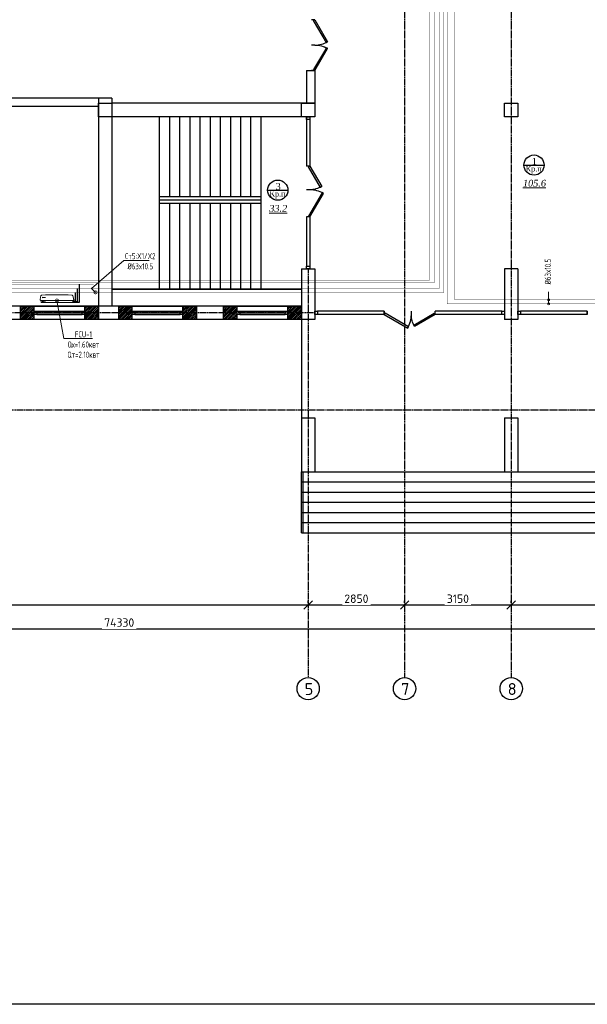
# Model space of a CAD drawing. Header units: inches. Extents: x 8001 to 766003, y -84601 to 563258.
# Tile 83 of 188: x 233354 to 250130, y 406873 to 435988. Entities that reach past the tile are written whole.
import ezdxf
from ezdxf import colors
from ezdxf.entities.mleader import LeaderData, LeaderLine
from ezdxf.math import Vec2, Vec3

# ---------------------------------------------------------------- set-up
doc = ezdxf.new("R2010")
doc.units = ezdxf.units.IN
doc.header["$MEASUREMENT"] = 0
for name, pattern in [('CONTINOUS', [0]), ('Dashed', [19.05, 12.7, -6.35]), ('HIDDEN', [9.525, 6.35, -3.175])]:
    doc.linetypes.add(name, pattern=pattern)
for name, color, linetype, lineweight in [('-N1-B1-', 5, 'Continuous', 50), ('.', 7, 'Continuous', 15), ('0_Ном._пера__5', 5, 'Continuous', 30), ('SGM-M-100-WW-DRAIN-FLOOR', 3, 'HIDDEN', 30), ('SGM-M-400-TEXT', 140, 'CONTINOUS', 20), ('SGM-M-500-11-HI-TEXT', 11, 'CONTINOUS', 20), ('SGM-M-700-5-HVAC-WS-CWS-FCU', 32, 'CONTINOUS', 30), ('SGM-M-700-6-HVAC-WS-CWR-FCU', 141, 'HIDDEN', 30), ('sloy', 8, 'Continuous', 0), ('ФАНКОЙЛЫ', 250, 'Continuous', 25)]:
    doc.layers.add(name, color=color, linetype=linetype, lineweight=lineweight)
doc.layers.add('PDF_Text', color=7, linetype='Continuous', true_color=0x002eb8)
doc.layers.add('РАЗРЕЗ', color=7, linetype='Continuous')
doc.styles.add('ISOCPEUR_1.00', font='isocpeui.ttf')
doc.styles.add('PDF ISOCPEUR', font='isocpeur.ttf')
doc.styles.add('SGM_MKN', font='romans.shx', dxfattribs={"width": 0.65, "height": 100})
doc.styles.add('Text style', font='isocpeur.ttf', dxfattribs={"height": 250})
doc.styles.add('TIEMS', font='times.ttf')
doc.dimstyles.new('Dim Style', dxfattribs={"dimtxt": 250, "dimasz": 250, "dimexe": 125, "dimexo": 62.5, "dimgap": 62.5, "dimtad": 1, "dimdec": 0, "dimtxsty": 'Text style', "dimblk": 'OBLIQUE', "dimcen": 250, "dimclrd": 256, "dimclre": 256, "dimclrt": 256, "dimadec": 0, "dimazin": 0, "dimtfac": 1, "dimtdec": 0, "dimtmove": 0, "dimatfit": 3, "dimldrblk": 'OBLIQUE', "dimfxl": 1, "dimlwd": -1, "dimlwe": -1, "dimarcsym": 0})

# ---------------------------------------------------------------- blocks, each defined once
blk = doc.blocks.new('_Oblique')
at = {"color": 0, "linetype": 'ByBlock', "lineweight": -2}
blk.add_line((-0.5, -0.5), (0.5, 0.5), dxfattribs=at)
blk = doc.blocks.new('*D224')
at = {"transparency": 16777216}
for p, q in [((225148, 177079), (225148, 177142)), ((231148, 177079), (231148, 177142)), ((231148, 177017), (225148, 177017))]:
    blk.add_line(p, q, dxfattribs=at)
at = {"layer": 'Defpoints', "color": 0, "transparency": 16777216}
for p in [(225148, 177017), (225148, 177017), (231148, 177017)]:
    blk.add_point(p, dxfattribs=at)
at = {"transparency": 16777216, "xscale": 250, "yscale": 250, "zscale": 250, "rotation": 180}
blk.add_blockref('_Oblique', (225148, 177017), dxfattribs=at)
at = {"transparency": 16777216, "xscale": 250, "yscale": 250, "zscale": 250}
blk.add_blockref('_Oblique', (231148, 177017), dxfattribs=at)
at = {"transparency": 16777216, "insert": (228148, 177204), "char_height": 250, "attachment_point": 5, "style": 'Text style', "bg_fill": 3, "box_fill_scale": 1.25, "bg_fill_color": 256, "bg_fill_true_color": 13158600, "bg_fill_transparency": 0}
blk.add_mtext('6000', dxfattribs=at)
blk = doc.blocks.new('*D225')
at = {"transparency": 16777216}
for p, q in [((221998, 177079), (221998, 177142)), ((225148, 177079), (225148, 177142)), ((225148, 177017), (221998, 177017))]:
    blk.add_line(p, q, dxfattribs=at)
at = {"layer": 'Defpoints', "color": 0, "transparency": 16777216}
for p in [(221998, 177017), (221998, 177017), (225148, 177017)]:
    blk.add_point(p, dxfattribs=at)
at = {"transparency": 16777216, "xscale": 250, "yscale": 250, "zscale": 250, "rotation": 180}
blk.add_blockref('_Oblique', (221998, 177017), dxfattribs=at)
at = {"transparency": 16777216, "xscale": 250, "yscale": 250, "zscale": 250}
blk.add_blockref('_Oblique', (225148, 177017), dxfattribs=at)
at = {"transparency": 16777216, "insert": (223573, 177204), "char_height": 250, "attachment_point": 5, "style": 'Text style', "bg_fill": 3, "box_fill_scale": 1.25, "bg_fill_color": 256, "bg_fill_true_color": 13158600, "bg_fill_transparency": 0}
blk.add_mtext('3150', dxfattribs=at)
blk = doc.blocks.new('*D226')
at = {"transparency": 16777216}
for p, q in [((219148, 177079), (219148, 177142)), ((221998, 177079), (221998, 177142)), ((221998, 177017), (219148, 177017))]:
    blk.add_line(p, q, dxfattribs=at)
at = {"layer": 'Defpoints', "color": 0, "transparency": 16777216}
for p in [(219148, 177017), (219148, 177017), (221998, 177017)]:
    blk.add_point(p, dxfattribs=at)
at = {"transparency": 16777216, "xscale": 250, "yscale": 250, "zscale": 250, "rotation": 180}
blk.add_blockref('_Oblique', (219148, 177017), dxfattribs=at)
at = {"transparency": 16777216, "xscale": 250, "yscale": 250, "zscale": 250}
blk.add_blockref('_Oblique', (221998, 177017), dxfattribs=at)
at = {"transparency": 16777216, "insert": (220573, 177204), "char_height": 250, "attachment_point": 5, "style": 'Text style', "bg_fill": 3, "box_fill_scale": 1.25, "bg_fill_color": 256, "bg_fill_true_color": 13158600, "bg_fill_transparency": 0}
blk.add_mtext('2850', dxfattribs=at)
blk = doc.blocks.new('*D227')
at = {"transparency": 16777216}
for p, q in [((197618, 177079), (197618, 177142)), ((219148, 177079), (219148, 177142)), ((219148, 177017), (197618, 177017))]:
    blk.add_line(p, q, dxfattribs=at)
at = {"layer": 'Defpoints', "color": 0, "transparency": 16777216}
for p in [(197618, 177017), (197618, 177017), (219148, 177017)]:
    blk.add_point(p, dxfattribs=at)
at = {"transparency": 16777216, "xscale": 250, "yscale": 250, "zscale": 250, "rotation": 180}
blk.add_blockref('_Oblique', (197618, 177017), dxfattribs=at)
at = {"transparency": 16777216, "xscale": 250, "yscale": 250, "zscale": 250}
blk.add_blockref('_Oblique', (219148, 177017), dxfattribs=at)
at = {"transparency": 16777216, "insert": (208383, 177204), "char_height": 250, "attachment_point": 5, "style": 'Text style', "bg_fill": 3, "box_fill_scale": 1.25, "bg_fill_color": 256, "bg_fill_true_color": 13158600, "bg_fill_transparency": 0}
blk.add_mtext('21530', dxfattribs=at)
blk = doc.blocks.new('*D230')
at = {"transparency": 16777216}
for p, q in [((250528, 176374), (250528, 176436)), ((176598, 176387), (176598, 176186)), ((176598, 176311), (250528, 176311))]:
    blk.add_line(p, q, dxfattribs=at)
at = {"layer": 'Defpoints', "color": 0, "transparency": 16777216}
for p in [(176598, 176450), (250528, 176311), (250528, 176311)]:
    blk.add_point(p, dxfattribs=at)
at = {"transparency": 16777216, "xscale": 250, "yscale": 250, "zscale": 250, "rotation": 180}
blk.add_blockref('_Oblique', (176598, 176311), dxfattribs=at)
at = {"transparency": 16777216, "xscale": 250, "yscale": 250, "zscale": 250}
blk.add_blockref('_Oblique', (250528, 176311), dxfattribs=at)
at = {"transparency": 16777216, "insert": (213563, 176499), "char_height": 250, "attachment_point": 5, "style": 'Text style', "bg_fill": 3, "box_fill_scale": 1.25, "bg_fill_color": 256, "bg_fill_true_color": 13158600, "bg_fill_transparency": 0}
blk.add_mtext('74330', dxfattribs=at)
blk = doc.blocks.new('wrw')
at = {"layer": '.'}
h = blk.add_hatch(dxfattribs=at)
h.set_pattern_fill('JIS_LC_8', color=32, scale=5)
h.set_pattern_definition([(45, (0, 0), (-27.57716447, 27.57716447), []), (45, (2, 0), (-27.57716447, 27.57716447), [])])
h.paths.add_polyline_path([(-1675824, -1869871), (-1676224, -1869871), (-1676224, -1870071), (-1675824, -1870071), (-1675824, -1870021)])
h.paths.add_polyline_path([(-1675824, -1870071), (-1676224, -1870071), (-1676224, -1870271), (-1675824, -1870271)])
h.paths.add_polyline_path([(-1673924, -1870071), (-1674324, -1870071), (-1674324, -1870121), (-1674324, -1870271), (-1673924, -1870271)])
h.paths.add_polyline_path([(-1673924, -1869871), (-1674324, -1869871), (-1674324, -1870071), (-1673924, -1870071)])
for p, q in [((-1676224, -1870271), (-1676224, -1869871)), ((-1675824, -1870271), (-1675824, -1869871)), ((-1674324, -1870271), (-1674324, -1869871)), ((-1673924, -1870271), (-1673924, -1869871))]:
    blk.add_line(p, q)
at = {"color": 5, "linetype": 'ByBlock', "lineweight": 25, "ltscale": 2}
for points in [[(-1675824, -1870021), (-1675744, -1870021), (-1675744, -1870121), (-1675824, -1870121)], [(-1674404, -1870021), (-1674324, -1870021), (-1674324, -1870121), (-1674404, -1870121)]]:
    blk.add_lwpolyline(points, close=True, dxfattribs=at)
at = {"color": 5}
for points in [[(-1675744, -1870021), (-1674404, -1870021)], [(-1675744, -1870071), (-1674404, -1870071)], [(-1675744, -1870121), (-1674404, -1870121)]]:
    blk.add_lwpolyline(points, dxfattribs=at)
blk = doc.blocks.new('*U303')
at = {"color": 5}
for p, q in [((0, 0), (0, 4)), ((28, 0), (28, 4))]:
    blk.add_line(p, q, dxfattribs=at)
blk.add_lwpolyline([(0, 0), (24.2, -14), (25.1, -12.5), (0.9, 1.5)], close=True, dxfattribs=at)
blk.add_arc((0, 0), 28, 330, 0, dxfattribs=at)
blk = doc.blocks.new('*U304')
at = {"color": 5}
for p, q in [((0, 0), (0, 4)), ((32, 0), (32, 4))]:
    blk.add_line(p, q, dxfattribs=at)
blk.add_lwpolyline([(0, 0), (27.7, -16), (28.6, -14.5), (0.9, 1.5)], close=True, dxfattribs=at)
blk.add_arc((0, 0), 32, 330, 0, dxfattribs=at)
blk = doc.blocks.new('*U291')
at = {"color": 5}
for p, q in [((-30, 0), (-30, 4)), ((0, 0), (0, 4))]:
    blk.add_line(p, q, dxfattribs=at)
blk.add_lwpolyline([(0, 0), (-26, -15), (-26.9, -13.5), (-0.9, 1.5)], close=True, dxfattribs=at)
blk.add_arc((0, 0), 30, 180, 210, dxfattribs=at)
blk = doc.blocks.new('A$C177E1FB8')
at = {"layer": 'sloy'}
for p, q in [((0, 30, -97), (0, 960, -97)), ((0, 960, -97), (55, 960, -97)), ((26, 897, -487), (26, 929, -487)), ((37, 929, -127), (28, 909, -127)), ((28, 909, -127), (34, 909, -127)), ((34, 909, -127), (34, 829, -127)), ((46, 909, -127), (37, 929, -127)), ((37, 829, -127), (37, 879, -127)), ((40, 829, -127), (40, 909, -127)), ((40, 909, -127), (46, 909, -127)), ((55, 960, -97), (55, 30, -97)), ((55, 829, -57), (55, 960, -57)), ((85, 995, -57), (199, 969, -57)), ((145, 929, -327), (136, 909, -327)), ((136, 909, -327), (142, 909, -327)), ((142, 909, -327), (142, 829, -327)), ((154, 909, -327), (145, 929, -327)), ((145, 829, -327), (145, 879, -327)), ((148, 829, -327), (148, 909, -327)), ((148, 909, -327), (154, 909, -327)), ((225, 829, -57), (213, 948, -57)), ((34, 829, -127), (40, 829, -127)), ((55, 161, -57), (55, 829, -57)), ((142, 829, -327), (148, 829, -327)), ((225, 161, -57), (225, 829, -57)), ((55, 30, -97), (0, 30, -97)), ((5, 22, -97), (4, 21, -97)), ((4, 17, -97), (4, 21, -97)), ((5, 24, -97), (5, 24, -97)), ((5, 24, -97), (9, 24, -97)), ((5, 24, -97), (9, 24, -97)), ((5, 24, -97), (5, 23, -97)), ((5, 23, -97), (5, 22, -97)), ((5, 22, -97), (9, 22, -97)), ((10, 22, -97), (5, 22, -97)), ((5, 22, -97), (9, 22, -97)), ((5, 22, -97), (5, 22, -97)), ((5, 22, -97), (5, 22, -97)), ((10, 16, -97), (5, 16, -97)), ((6, 30, -97), (6, 24, -97)), ((9, 30, -97), (9, 24, -97)), ((9, 24, -97), (9, 24, -97)), ((9, 24, -97), (10, 23, -97)), ((9, 22, -97), (9, 22, -97)), ((9, 22, -97), (10, 22, -97)), ((10, 23, -97), (10, 22, -97)), ((10, 22, -97), (10, 21, -97)), ((10, 17, -97), (10, 21, -97)), ((18, 20, -97), (18, 21, -97)), ((26, 21, -97), (18, 21, -97)), ((18, 20, -97), (18, 17, -97)), ((18, 17, -97), (18, 16, -97)), ((19, 24, -97), (20, 24, -97)), ((19, 24, -97), (19, 22, -97)), ((20, 22, -97), (19, 22, -97)), ((19, 21, -97), (25, 21, -97)), ((19, 21, -97), (19, 21, -97)), ((19, 21, -97), (25, 21, -97)), ((20, 24, -97), (25, 24, -97)), ((20, 22, -97), (25, 22, -97)), ((20, 22, -97), (20, 21, -97)), ((20, 14, -97), (20, 15, -97)), ((25, 14, -97), (20, 14, -97)), ((21, 24, -97), (21, 30, -97)), ((24, 24, -97), (24, 30, -97)), ((24, 22, -97), (24, 21, -97)), ((24, 22, -97), (24, 21, -97)), ((25, 24, -97), (25, 24, -97)), ((25, 24, -97), (25, 22, -97)), ((25, 22, -97), (25, 22, -97)), ((25, 21, -97), (25, 21, -97)), ((25, 14, -97), (25, 15, -97)), ((26, 20, -97), (26, 21, -97)), ((26, 20, -97), (26, 17, -97)), ((26, 17, -97), (26, 16, -97)), ((38, 20, -97), (38, 21, -97)), ((46, 21, -97), (38, 21, -97)), ((38, 20, -97), (38, 17, -97)), ((38, 17, -97), (38, 16, -97)), ((39, 24, -97), (40, 24, -97)), ((39, 24, -97), (39, 22, -97)), ((40, 22, -97), (39, 22, -97)), ((39, 21, -97), (45, 21, -97)), ((39, 21, -97), (39, 21, -97)), ((39, 21, -97), (45, 21, -97)), ((40, 24, -97), (45, 24, -97)), ((40, 22, -97), (45, 22, -97)), ((40, 22, -97), (40, 21, -97)), ((40, 14, -97), (40, 15, -97)), ((45, 14, -97), (40, 14, -97)), ((41, 24, -97), (41, 30, -97)), ((44, 24, -97), (44, 30, -97)), ((44, 22, -97), (44, 21, -97)), ((44, 22, -97), (44, 21, -97)), ((45, 24, -97), (45, 24, -97)), ((45, 24, -97), (45, 22, -97)), ((45, 22, -97), (45, 22, -97)), ((45, 21, -97), (45, 21, -97)), ((45, 14, -97), (45, 15, -97)), ((46, 20, -97), (46, 21, -97)), ((46, 20, -97), (46, 17, -97)), ((46, 17, -97), (46, 16, -97)), ((55, 30, -57), (55, 161, -57)), ((90, 0, -57), (195, 24, -57)), ((213, 42, -57), (225, 161, -57))]:
    blk.add_line(p, q, dxfattribs=at)
for centre, radius, start, end in [((3, 16, -97), 2.03, 356.7744, 31.9602), ((12, 16, -97), 2.03, 148.0398, 183.2256), ((16, 14, -97), 3.39, 15.4472, 50.0272), ((20, 22, -97), 0.204, 0, 90), ((20, 21, -97), 0.204, 270, 0), ((25, 22, -97), 0.204, 90, 180), ((25, 21, -97), 0.204, 180, 270), ((28, 14, -97), 3.39, 129.9728, 164.5528), ((36, 14, -97), 3.39, 15.4472, 50.0272), ((40, 22, -97), 0.204, 0, 90), ((40, 21, -97), 0.204, 270, 0), ((45, 22, -97), 0.204, 90, 180), ((45, 21, -97), 0.204, 180, 270), ((48, 14, -97), 3.39, 129.9728, 164.5528)]:
    blk.add_arc(centre, radius, start, end, dxfattribs=at)
for centre, major_axis, end_param in [((85, 965, -57), (0, 30), 1.745329), ((184, 943, -57), (29.5, 5.2), 0.872665), ((85, 30, -57), (-30, 0), 1.745329), ((185, 52, -57), (10.3, -28.2), 0.872665)]:
    blk.add_ellipse(centre, major_axis=major_axis, ratio=1, start_param=0, end_param=end_param, dxfattribs=at)
blk = doc.blocks.new('_DotSmall')
at = {"color": 0, "linetype": 'ByBlock', "const_width": 0.5}
blk.add_lwpolyline([(-0.0625, 0, 1), (0.0625, 0, 1)], format="xyb", close=True, dxfattribs=at)
blk = doc.blocks.new('_None')
blk = doc.blocks.new('sjjg')
at = {"color": 1, "linetype": 'Dashed', "ltscale": 2}
for p, q in [((225147.8, 230195.7), (225147.8, 174874.9)), ((219147.8, 186955.7), (219147.8, 174874.9)), ((219347.8, 185655.7), (170054.2, 185655.7)), ((248647.8, 182775.7), (170054.2, 182775.7))]:
    blk.add_line(p, q, dxfattribs=at)
for p, q in [((219097.8, 192825.7), (219097.8, 191855.7)), ((219097.8, 192825.7), (219347.8, 192825.7)), ((219347.8, 192825.7), (219347.8, 191455.7)), ((213347.8, 192005.7), (209497.8, 192005.7)), ((212947.8, 192005.7), (212947.8, 185855.7)), ((213347.8, 192005.7), (213347.8, 185855.7)), ((212947.8, 191755.7), (209497.8, 191755.7)), ((219347.8, 191855.7), (213347.8, 191855.7)), ((219347.8, 191455.7), (213347.8, 191455.7)), ((214747.8, 191455.7), (214747.8, 186355.7)), ((215047.8, 191455.7), (215047.8, 189100.7)), ((215347.8, 191455.7), (215347.8, 189100.7)), ((215647.8, 191455.7), (215647.8, 189100.7)), ((215947.8, 191455.7), (215947.8, 189100.7)), ((216247.8, 191455.7), (216247.8, 189100.7)), ((216547.8, 191455.7), (216547.8, 189100.7)), ((216847.8, 191455.7), (216847.8, 189100.7)), ((217147.8, 191455.7), (217147.8, 189100.7)), ((217447.8, 191455.7), (217447.8, 189100.7)), ((217747.8, 191455.7), (217747.8, 186355.7)), ((214747.8, 189100.7), (217747.8, 189100.7)), ((214747.8, 189000.7), (217747.8, 189000.7)), ((214747.8, 188900.7), (217747.8, 188900.7)), ((215047.8, 188900.7), (215047.8, 186355.7)), ((215347.8, 188900.7), (215347.8, 186355.7)), ((215647.8, 188900.7), (215647.8, 186355.7)), ((215947.8, 188900.7), (215947.8, 186355.7)), ((216247.8, 188900.7), (216247.8, 186355.7)), ((216547.8, 188900.7), (216547.8, 186355.7)), ((216847.8, 188900.7), (216847.8, 186355.7)), ((217147.8, 188900.7), (217147.8, 186355.7)), ((217447.8, 188900.7), (217447.8, 186355.7)), ((218947.8, 186955.7), (218947.8, 185455.7)), ((219347.8, 186955.7), (219347.8, 185455.7)), ((224947.8, 186955.7), (224947.8, 185455.7)), ((225347.8, 186955.7), (225347.8, 185455.7)), ((213347.8, 186355.7), (218947.8, 186355.7)), ((218947.8, 185855.7), (176799.4, 185855.7)), ((210647.8, 185455.7), (210647.8, 185855.7)), ((212947.8, 185455.7), (212947.8, 185855.7)), ((213547.8, 185455.7), (213547.8, 185855.7)), ((215847.8, 185455.7), (215847.8, 185855.7)), ((216647.8, 185455.7), (216647.8, 185855.7)), ((218947.8, 185455.7), (218947.8, 185855.7)), ((219347.8, 185455.7), (176399.4, 185455.7)), ((218947.8, 185455.7), (218947.8, 180955.7)), ((218947.8, 182555.7), (218947.8, 180955.7)), ((218947.8, 182555.7), (219347.8, 182555.7)), ((219347.8, 182555.7), (219347.8, 180955.7)), ((224947.8, 182555.7), (224947.8, 180955.7)), ((224947.8, 182555.7), (225347.8, 182555.7)), ((225347.8, 182555.7), (225347.8, 180955.7)), ((218947.8, 180955.7), (219347.8, 180955.7)), ((218947.8, 180955.7), (230947.8, 180955.7)), ((218947.8, 179155.7), (218947.8, 180955.7)), ((224947.8, 180955.7), (225347.8, 180955.7)), ((218947.8, 180655.7), (231347.8, 180655.7)), ((218947.8, 180355.7), (231347.8, 180355.7)), ((218947.8, 180055.7), (231347.8, 180055.7)), ((218947.8, 179755.7), (231347.8, 179755.7)), ((218947.8, 179455.7), (231347.8, 179455.7)), ((218947.8, 179155.7), (231347.8, 179155.7))]:
    blk.add_line(p, q)
at = {"color": 5}
blk.add_line((218997.8, 179155.7), (218997.8, 180955.7), dxfattribs=at)
for points in [[(212947.8, 191855.7), (213347.8, 191855.7), (213347.8, 191455.7), (212947.8, 191455.7)], [(218947.8, 191855.7), (219347.8, 191855.7), (219347.8, 191455.7), (218947.8, 191455.7)], [(224947.8, 191855.7), (225347.8, 191855.7), (225347.8, 191455.7), (224947.8, 191455.7)]]:
    blk.add_lwpolyline(points, close=True)
at = {"color": 5, "linetype": 'ByBlock', "lineweight": 25, "ltscale": 2}
for points in [[(219097.8, 191375.7), (219097.8, 191455.7), (219197.8, 191455.7), (219197.8, 191375.7)], [(219097.8, 186955.7), (219097.8, 187035.7), (219197.8, 187035.7), (219197.8, 186955.7)], [(219347.8, 185705.7), (219427.8, 185705.7), (219427.8, 185605.7), (219347.8, 185605.7)], [(224867.8, 185705.7), (224947.8, 185705.7), (224947.8, 185605.7), (224867.8, 185605.7)], [(225347.8, 185705.7), (225427.8, 185705.7), (225427.8, 185605.7), (225347.8, 185605.7)]]:
    blk.add_lwpolyline(points, close=True, dxfattribs=at)
for points in [[(218947.8, 186955.7), (219347.8, 186955.7)], [(225347.8, 186955.7), (224947.8, 186955.7)], [(225347.8, 185455.7), (224947.8, 185455.7)]]:
    blk.add_lwpolyline(points)
for centre in [(219147.8, 174544.9), (221997.8, 174544.9), (225147.8, 174544.9)]:
    blk.add_circle(centre, 330)
at = {"layer": 'РАЗРЕЗ', "color": 5, "linetype": 'ByBlock', "lineweight": 25, "ltscale": 2}
for p, q in [((219097.8, 191455.7), (219097.8, 189995.7)), ((219197.8, 191455.7), (219197.8, 189995.7)), ((219197.8, 189995.7), (219097.8, 189995.7)), ((219097.8, 188495.7), (219097.8, 187035.7)), ((219197.8, 188495.7), (219097.8, 188495.7)), ((219197.8, 188495.7), (219197.8, 187035.7)), ((221397.8, 185705.7), (219427.8, 185705.7)), ((221397.8, 185605.7), (219427.8, 185605.7)), ((221397.8, 185605.7), (221397.8, 185705.7)), ((224867.8, 185705.7), (222897.8, 185705.7)), ((222897.8, 185605.7), (222897.8, 185705.7)), ((224867.8, 185605.7), (222897.8, 185605.7)), ((227397.8, 185705.7), (225427.8, 185705.7)), ((227397.8, 185605.7), (225427.8, 185605.7)), ((227397.8, 185605.7), (227397.8, 185705.7))]:
    blk.add_line(p, q, dxfattribs=at)
at = {"layer": 'РАЗРЕЗ', "linetype": 'ByBlock', "lineweight": 25, "ltscale": 2}
for points in [[(225523.7, 190027.1), (226121.6, 190027.1)], [(217950.8, 189284.5), (218548.7, 189284.5)]]:
    blk.add_lwpolyline(points, dxfattribs=at)
for points in [[(210647.8, 185855.7), (212947.8, 185855.7), (212947.8, 185455.7), (210647.8, 185455.7)], [(213547.8, 185855.7), (215847.8, 185855.7), (215847.8, 185455.7), (213547.8, 185455.7)], [(216647.8, 185855.7), (218947.8, 185855.7), (218947.8, 185455.7), (216647.8, 185455.7)]]:
    blk.add_lwpolyline(points, close=True, dxfattribs=at)
at = {"layer": 'РАЗРЕЗ', "color": 5, "linetype": 'ByBlock', "lineweight": 25, "ltscale": 2}
for points in [[(221397.8, 185705.7), (221397.8, 185605.7)], [(227397.8, 185705.7), (227397.8, 185605.7)]]:
    blk.add_lwpolyline(points, dxfattribs=at)
at = {"layer": 'РАЗРЕЗ', "linetype": 'ByBlock', "lineweight": 25, "ltscale": 2}
for centre in [(225822.7, 190027.1), (218249.7, 189284.5)]:
    blk.add_circle(centre, 299, dxfattribs=at)
at = {"layer": '0_Ном._пера__5', "color": 5, "yscale": 25, "zscale": 25}
for name, p, xscale, rotation in [('*U291', (219347.8, 194325.7), 25, 90.00000000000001), ('*U291', (219347.8, 192825.7), -25, 90), ('*U303', (219197.8, 189995.7), -25, 90), ('*U304', (219197.8, 188495.7), 25, 90.00000000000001)]:
    blk.add_blockref(name, p, dxfattribs=dict(at, xscale=xscale, rotation=rotation))
for name, p, xscale in [('*U304', (221397.8, 185605.7), 25), ('*U303', (222897.8, 185605.7), -25)]:
    blk.add_blockref(name, p, dxfattribs=dict(at, xscale=xscale))
at = {"layer": 'РАЗРЕЗ', "linetype": 'ByBlock', "lineweight": 25}
for p in [(1886871.4, 2055726.6), (1889771.4, 2055726.6), (1892871.4, 2055726.6)]:
    blk.add_blockref('wrw', p, dxfattribs=at)
at = {"lineweight": 0, "ltscale": 100, "attachment_point": 5, "style": 'TIEMS'}
for s, insert, char_height, width in [('\\A1;1', (225834.1, 190138.1), 200, 250.18), ('\\A1;Кр.п', (225813.7, 189891.7), 160, 925.177), ('\\A1;3', (218261.1, 189395.4), 200, 250.18), ('\\A1;Кр.п', (218240.8, 189149.1), 160, 925.177)]:
    blk.add_mtext(s, dxfattribs=dict(at, insert=insert, char_height=char_height, width=width))
at = {"lineweight": 0, "ltscale": 100, "char_height": 200, "attachment_point": 5, "style": 'TIEMS'}
for s, insert in [('\\A1;{\\fTimes New Roman|b0|i1|c204|p18;\\L105.6}', (225837, 189488.4)), ('\\A1;{\\fTimes New Roman|b0|i1|c204|p18;\\L33.2}', (218264, 188745.8))]:
    blk.add_mtext(s, dxfattribs=dict(at, insert=insert))
at = {"layer": 'PDF_Text', "color": 0, "style": 'PDF ISOCPEUR'}
for s, p in [('5', (219043.9, 174357.7)), ('7', (221893.9, 174357.7)), ('8', (225043.9, 174357.7))]:
    blk.add_text(s, height=351.7, dxfattribs=at).set_placement(p)
dim = blk.add_linear_dim(base=(225147.8, 177016.5), p1=(231147.8, 177016.5), p2=(225147.8, 177016.5), dimstyle='Dim Style', override={"dimtfill": 1, "dimarcsym": 1})
dim.commit()
dim.dimension.update_dxf_attribs({"geometry": '*D224', "text_midpoint": (228147.8, 177204)})
dim = blk.add_linear_dim(base=(250527.8, 176311.2), p1=(176597.8, 176450), p2=(250527.8, 176311.2), text='74330', dimstyle='Dim Style', override={"dimtfill": 1, "dimarcsym": 1})
dim.commit()
dim.dimension.update_dxf_attribs({"geometry": '*D230', "text_midpoint": (213562.8, 176498.7)})
dim = blk.add_linear_dim(base=(221997.8, 177016.5), p1=(225147.8, 177016.5), p2=(221997.8, 177016.5), dimstyle='Dim Style', override={"dimtfill": 1, "dimarcsym": 1})
dim.commit()
dim.dimension.update_dxf_attribs({"geometry": '*D225', "text_midpoint": (223572.8, 177204)})
dim = blk.add_linear_dim(base=(219147.8, 177016.5), p1=(221997.8, 177016.5), p2=(219147.8, 177016.5), dimstyle='Dim Style', override={"dimtfill": 1, "dimarcsym": 1})
dim.commit()
dim.dimension.update_dxf_attribs({"geometry": '*D226', "text_midpoint": (220572.8, 177204)})
at = {"color": 1, "linetype": 'Dashed', "ltscale": 2}
blk.add_line((221997.8, 230195.7), (221997.8, 174874.9), dxfattribs=at)
dim = blk.add_linear_dim(base=(197617.8, 177016.5), p1=(219147.8, 177016.5), p2=(197617.8, 177016.5), dimstyle='Dim Style', override={"dimtfill": 1, "dimarcsym": 1})
dim.commit()
dim.dimension.update_dxf_attribs({"geometry": '*D227', "text_midpoint": (208382.8, 177204)})

msp = doc.modelspace()

# ---------------------------------------------------------------- linework, layer by layer
msp.add_lwpolyline([(191105.77, 475272.808), (288605.77, 475272.808), (288605.77, 406872.808), (191105.77, 406872.808)], close=True)

# ---------------------------------------------------------------- next in the draw order: block references
msp.add_blockref('sjjg', (22732.416, 241661.909))

# ---------------------------------------------------------------- next in the draw order: leaders
at = {"layer": '-N1-B1-', "color": 0}
ml = msp.add_multileader_mtext('Standard', dxfattribs=at)
ml.set_content('{\\C0;Выпуск К1-4 \\P∅110 L=5000}', color=(0, 0, 0), style='ISOCPEUR_1.00')
ml.set_leader_properties(color=256, linetype='ByLayer', lineweight=15)
ml.set_arrow_properties(name='NONE')
ml.build(insert=Vec2(0, 0))
ml.multileader.update_dxf_attribs({"text_left_attachment_type": 6, "text_right_attachment_type": 6, "dogleg_length": 0.125, "arrow_head_size": 160000, "scale": 200})
ctx = ml.context
ctx.base_point, ctx.scale, ctx.char_height, ctx.arrow_head_size, ctx.landing_gap_size, ctx.plane_origin = Vec3(467167.812, 411364.577), 200, 250, 160000, 0, Vec3(479100.486, 414740.301)
ctx.left_attachment, ctx.right_attachment, ctx.text_align_type = 6, 6, 1
notes = []
notes.append((ctx, [(1, (1, 1, 0), (467142.786, 411364.577), (1, 0), 25.026, [(2, [(467357.688, 409215.81)], 0, [])])]))
ctx.mtext.insert, ctx.mtext.rotation, ctx.mtext.width, ctx.mtext.alignment, ctx.mtext.flow_direction = Vec3(468163.835, 411664.577), 6.283185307, 2397.18407, 2, 5
ctx.mtext.has_bg_fill, ctx.mtext.bg_color, ctx.mtext.bg_scale_factor, ctx.mtext.bg_transparency, ctx.mtext.use_window_bg_color = 1, -1073741824, 1, 0, 1
for ctx, leaders in notes:
    for number, flags, end, landing, length, lines in leaders:
        leader = LeaderData()
        leader.index, (leader.has_last_leader_line, leader.has_dogleg_vector, leader.attachment_direction) = number, flags
        leader.last_leader_point, leader.dogleg_vector, leader.dogleg_length = Vec3(end), Vec3(landing), length
        for number, points, colour, breaks in lines:
            line = LeaderLine()
            line.index, line.vertices, line.color, line.breaks = number, Vec3.list(points), colors.encode_raw_color(colour), breaks
            leader.lines.append(line)
        ctx.leaders.append(leader)

# ---------------------------------------------------------------- next in the draw order: linework, layer by layer
at = {"color": 4, "const_width": 10}
for points in [[(199842.275, 431573.581), (199842.275, 435986.108), (205934.058, 435986.108), (205934.058, 428286.833), (245470.955, 428286.833), (245470.955, 460584.218), (248255.435, 460584.218), (248255.435, 470310.638)], [(235594.9, 427924.453), (245885.846, 427924.453), (245885.846, 460241.316), (248754.971, 460241.316), (248754.971, 470332.26)], [(253269.972, 427582.82), (245987.924, 427582.82), (245987.924, 460142.651), (248868.746, 460142.651), (248868.746, 470255.697)], [(208049.991, 427924.453), (235594.9, 427924.453)]]:
    msp.add_lwpolyline(points, dxfattribs=at)
at = {"color": 25, "const_width": 10}
for points in [[(199942.275, 430273.581), (199942.275, 435910.993), (205837.67, 435910.993), (205837.67, 428202.413), (245603.273, 428202.413), (245603.273, 460474.692), (248414.2, 460474.692), (248414.2, 470263.043)], [(235480.384, 428043.172), (245749.614, 428043.172), (245749.614, 460341.569), (248581.2, 460341.569), (248581.2, 470228.922)], [(246204.317, 427718.889), (246204.317, 460022.05), (248958.158, 460022.05), (248958.158, 470263.773)], [(208109.991, 428043.172), (235480.384, 428043.172)], [(253151.253, 427707.222), (246204.317, 427707.222)]]:
    msp.add_lwpolyline(points, dxfattribs=at)
at = {"color": 3, "const_width": 10}
msp.add_lwpolyline([(208169.991, 428164.453), (235540.384, 428164.453)], dxfattribs=at)
at = {"layer": 'SGM-M-100-WW-DRAIN-FLOOR', "linetype": 'ByBlock', "ltscale": 500}
for p, q in [((235123.213, 427635.323), (235123.213, 428164.453)), ((234933.753, 427635.323), (235123.213, 427635.323))]:
    msp.add_line(p, q, dxfattribs=at)
at = {"layer": 'SGM-M-500-11-HI-TEXT', "color": 5, "ltscale": 30}
msp.add_line((248987.507, 427939.134), (248987.507, 427582.82), dxfattribs=at)
for centre in [(248987.507, 427707.222), (248987.507, 427582.82)]:
    msp.add_circle(centre, 30, dxfattribs=at)
at = {"layer": 'SGM-M-700-5-HVAC-WS-CWS-FCU', "ltscale": 500}
for p, q in [((235063.213, 427650.328), (235063.213, 428043.172)), ((234935.54, 427650.328), (235063.213, 427650.328))]:
    msp.add_line(p, q, dxfattribs=at)
at = {"layer": 'SGM-M-700-6-HVAC-WS-CWR-FCU', "ltscale": 500}
for p, q in [((235003.213, 427670.332), (235003.213, 427924.453)), ((234935.54, 427670.332), (235003.213, 427670.332))]:
    msp.add_line(p, q, dxfattribs=at)

# ---------------------------------------------------------------- next in the draw order: block references
at = {"layer": 'ФАНКОЙЛЫ', "color": 3, "rotation": 90.00000000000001}
msp.add_blockref('A$C177E1FB8', (234949.988, 427628.176, 96.62), dxfattribs=at)

# ---------------------------------------------------------------- next in the draw order: texts
at = {"layer": 'SGM-M-500-11-HI-TEXT', "color": 5, "ltscale": 30, "style": 'SGM_MKN', "width": 0.65}
msp.add_text('%%C63x10.5', height=180, rotation=90, dxfattribs=at).set_placement((249054.598, 428160.488))

# ---------------------------------------------------------------- next in the draw order: leaders
at = {"layer": '-N1-B1-', "color": 0}
ml = msp.add_multileader_mtext('Standard', dxfattribs=at)
ml.set_content('{\\C0;Латок}', color=(0, 0, 0), style='ISOCPEUR_1.00')
ml.set_leader_properties(color=256, linetype='ByLayer', lineweight=15)
ml.set_arrow_properties(name='NONE')
ml.build(insert=Vec2(0, 0))
ml.multileader.update_dxf_attribs({"text_left_attachment_type": 6, "text_right_attachment_type": 6, "dogleg_length": 0.125, "arrow_head_size": 160000, "scale": 200})
ctx = ml.context
ctx.base_point, ctx.scale, ctx.char_height, ctx.arrow_head_size, ctx.landing_gap_size, ctx.plane_origin = Vec3(467038.636, 406955.22), 200, 250, 160000, 0, Vec3(480784.864, 413924.633)
ctx.left_attachment, ctx.right_attachment, ctx.text_align_type = 6, 6, 1
notes = []
notes.append((ctx, [(0, (1, 1, 0), (468060.631, 406955.22), (-1, 0), 25.026, [(2, [(469297.993, 409091.711)], 0, [])])]))
ctx.mtext.insert, ctx.mtext.rotation, ctx.mtext.width, ctx.mtext.alignment, ctx.mtext.flow_direction = Vec3(467537.121, 407255.22), 6.283185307, 2397.18407, 2, 5
ctx.mtext.has_bg_fill, ctx.mtext.bg_color, ctx.mtext.bg_scale_factor, ctx.mtext.bg_transparency, ctx.mtext.use_window_bg_color = 1, -1073741824, 1, 0, 1
at = {"layer": 'SGM-M-400-TEXT', "color": 5, "ltscale": 30}
ml = msp.add_multileader_mtext('Standard', dxfattribs=at)
ml.set_content('\\A1;Ст5:X1/X2\\PØ63x10.5', color=5, style='SGM_MKN')
ml.set_leader_properties(lineweight=18)
ml.set_arrow_properties(name='DOTSMALL')
ml.build(insert=Vec2(0, 0))
ml.multileader.update_dxf_attribs({"text_left_attachment_type": 6, "text_right_attachment_type": 6, "dogleg_length": 0, "arrow_head_size": 180})
ctx = ml.context
ctx.base_point, ctx.char_height, ctx.arrow_head_size, ctx.plane_origin = Vec3(236431.965, 428870.287), 180, 180, Vec3(128639.662, 563236.45)
ctx.left_attachment, ctx.right_attachment, ctx.text_align_type = 6, 6, 1
notes.append((ctx, [(0, (1, 1, 0), (236431.965, 428870.287), (1, 0), 0, [(2, [(235594.9, 427924.453), (235480.384, 428043.172)], 0, [])])]))
ctx.mtext.insert, ctx.mtext.width, ctx.mtext.alignment, ctx.mtext.flow_direction = Vec3(236918.679, 429086.287), 1466.7327, 2, 5
at = {"layer": 'SGM-M-400-TEXT', "color": 18, "ltscale": 30, "true_color": 0x000000}
ml = msp.add_multileader_mtext('Standard', dxfattribs=at)
ml.set_content('\\A1;{\\C256;\\c0;FCU-1\\PQх=1.60квт\\PQт=2.10квт}', color=5, style='SGM_MKN')
ml.set_leader_properties(lineweight=18)
ml.set_arrow_properties(name='DOTSMALL')
ml.build(insert=Vec2(0, 0))
ml.multileader.update_dxf_attribs({"text_left_attachment_type": 6, "text_right_attachment_type": 6, "dogleg_length": 0, "arrow_head_size": 180})
ctx = ml.context
ctx.base_point, ctx.char_height, ctx.arrow_head_size, ctx.plane_origin = Vec3(234661.601, 426556.641), 180, 180, Vec3(341459.439, 569597.03)
ctx.left_attachment, ctx.right_attachment, ctx.text_align_type = 6, 6, 1
notes.append((ctx, [(0, (1, 1, 0), (234661.601, 426556.641), (1, 0), 0, [(0, [(234454.994, 427683.178)], 0, [])])]))
ctx.mtext.insert, ctx.mtext.width, ctx.mtext.defined_height, ctx.mtext.alignment, ctx.mtext.flow_direction = Vec3(235237.458, 426772.641), 830.20237, 239.92, 2, 5
for ctx, leaders in notes:
    for number, flags, end, landing, length, lines in leaders:
        leader = LeaderData()
        leader.index, (leader.has_last_leader_line, leader.has_dogleg_vector, leader.attachment_direction) = number, flags
        leader.last_leader_point, leader.dogleg_vector, leader.dogleg_length = Vec3(end), Vec3(landing), length
        for number, points, colour, breaks in lines:
            line = LeaderLine()
            line.index, line.vertices, line.color, line.breaks = number, Vec3.list(points), colors.encode_raw_color(colour), breaks
            leader.lines.append(line)
        ctx.leaders.append(leader)

doc.saveas('drawing.dxf')
